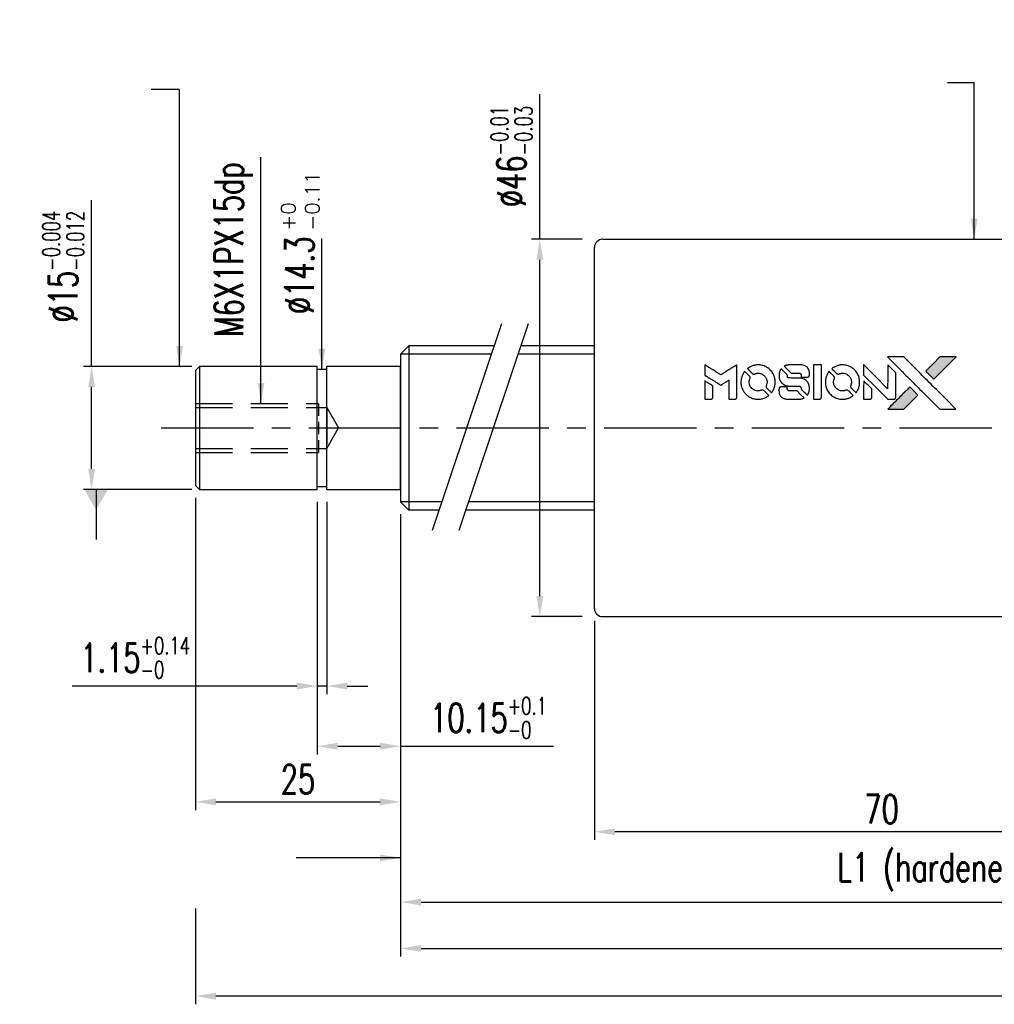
# Model space of a CAD drawing. Extents: x -428 to -52, y 16 to 176.
# Tile 1 of 3: x -428 to -309, y 37 to 157. Entities that reach past the tile are written whole.
import ezdxf

# ---------------------------------------------------------------- set-up
doc = ezdxf.new("R2010")
doc.units = 0
doc.header["$LTSCALE"] = 3
doc.header["$MEASUREMENT"] = 0
doc.header["$PDMODE"] = 2
doc.linetypes.add('CENTER', pattern=[2, 1.25, -0.25, 0.25, -0.25])
doc.linetypes.add('DASHED', pattern=[0.75, 0.5, -0.25])
doc.layers.get('0').update_dxf_attribs({"linetype": 'CONTINUOUS'})
doc.layers.get('DEFPOINTS').update_dxf_attribs({"linetype": 'CONTINUOUS'})
for name, color, linetype in [('CL', 1, 'CENTER'), ('DIM', 4, 'CONTINUOUS'), ('HID', 2, 'DASHED'), ('OUT', 3, 'CONTINUOUS')]:
    doc.layers.add(name, color=color, linetype=linetype)
doc.styles.add('DIM-7', font='SIMPLEX.shx', dxfattribs={"width": 0.7, "bigfont": 'chineset.shx'})
doc.styles.add('STYLE1', font='txt.shx')
doc.dimstyles.get("Standard").update_dxf_attribs({"dimtxt": 0.18, "dimasz": 0.18, "dimexe": 0.18, "dimexo": 0.0625, "dimgap": 0.09, "dimtad": 0, "dimtih": 1, "dimtoh": 1, "dimdec": 4, "dimzin": 0, "dimdsep": 46, "dimtxsty": 'STANDARD', "dimcen": 0.09, "dimadec": 0, "dimazin": 0, "dimtfac": 1, "dimtdec": 4, "dimtofl": 0, "dimtmove": 0, "dimatfit": 0, "dimfxl": 1, "dimtolj": 1, "dimtzin": 0, "dimarcsym": 0})

# ---------------------------------------------------------------- blocks, each defined once
blk = doc.blocks.new('*D8')
at = {"layer": 'DEFPOINTS', "color": 0, "linetype": 'Continuous', "transparency": 16777216}
for p in [(-357.78, 84.77), (-287.78, 70.77), (-357.78, 57.55)]:
    blk.add_point(p, dxfattribs=at)
at = {"layer": 'DIM', "color": 0, "linetype": 'Continuous', "lineweight": -2, "transparency": 16777216}
for p, q in [((-357.78, 83.27), (-357.78, 56.55)), ((-287.78, 69.27), (-287.78, 56.55)), ((-290.28, 57.55), (-355.28, 57.55))]:
    blk.add_line(p, q, dxfattribs=at)
at = {"layer": 'DIM', "color": 0, "linetype": 'Continuous', "transparency": 16777216}
for points in [[(-355.28, 57.96), (-355.28, 57.13), (-357.78, 57.55)], [(-290.28, 57.96), (-290.28, 57.13), (-287.78, 57.55)]]:
    blk.add_solid(points, dxfattribs=at)
at = {"layer": 'DIM', "color": 0, "linetype": 'Continuous', "transparency": 16777216, "insert": (-322.78, 60.3), "char_height": 3.5, "attachment_point": 5, "style": 'DIM-7'}
blk.add_mtext('\\A1;70', dxfattribs=at)
blk = doc.blocks.new('*D9')
at = {"layer": 'DEFPOINTS', "color": 0, "linetype": 'Continuous', "transparency": 16777216}
for p in [(-364.44, 129.77), (-357.78, 129.77), (-357.78, 83.77)]:
    blk.add_point(p, dxfattribs=at)
at = {"layer": 'DIM', "color": 0, "linetype": 'Continuous', "lineweight": -2, "transparency": 16777216}
for p, q in [((-364.44, 129.77), (-364.44, 147.45)), ((-359.28, 129.77), (-365.44, 129.77)), ((-364.44, 86.27), (-364.44, 127.27)), ((-359.28, 83.77), (-365.44, 83.77))]:
    blk.add_line(p, q, dxfattribs=at)
at = {"layer": 'DIM', "color": 0, "linetype": 'Continuous', "transparency": 16777216}
for points in [[(-364.85, 127.27), (-364.02, 127.27), (-364.44, 129.77)], [(-364.85, 86.27), (-364.02, 86.27), (-364.44, 83.77)]]:
    blk.add_solid(points, dxfattribs=at)
at = {"layer": 'DIM', "color": 0, "linetype": 'Continuous', "transparency": 16777216, "insert": (-367.89, 139.86), "char_height": 3.5, "attachment_point": 5, "rotation": 90, "style": 'DIM-7'}
blk.add_mtext('\\A1;%%C46{\\H2.1;\\S-0.01^ -0.03;}', dxfattribs=at)
blk = doc.blocks.new('*D15')
at = {"layer": 'DEFPOINTS', "color": 0, "linetype": 'Continuous', "transparency": 16777216}
for p in [(-381.42, 97.77), (-226.28, 97.27), (-226.28, 43.32)]:
    blk.add_point(p, dxfattribs=at)
at = {"layer": 'DIM', "color": 0, "linetype": 'Continuous', "lineweight": -2, "transparency": 16777216}
for p, q in [((-381.42, 96.27), (-381.42, 42.32)), ((-226.28, 95.77), (-226.28, 42.32)), ((-378.92, 43.32), (-228.78, 43.32))]:
    blk.add_line(p, q, dxfattribs=at)
at = {"layer": 'DIM', "color": 0, "linetype": 'Continuous', "transparency": 16777216}
for points in [[(-378.92, 43.74), (-378.92, 42.91), (-381.42, 43.32)], [(-228.78, 43.74), (-228.78, 42.91), (-226.28, 43.32)]]:
    blk.add_solid(points, dxfattribs=at)
at = {"layer": 'DIM', "color": 0, "linetype": 'Continuous', "transparency": 16777216, "insert": (-303.85, 46.07), "char_height": 3.5, "attachment_point": 5, "style": 'DIM-7'}
blk.add_mtext('\\A1;L2', dxfattribs=at)
blk = doc.blocks.new('*D16')
at = {"layer": 'DEFPOINTS', "color": 0, "linetype": 'Continuous', "transparency": 16777216}
for p in [(-381.42, 97.77), (-251.28, 96.77), (-251.28, 48.97)]:
    blk.add_point(p, dxfattribs=at)
at = {"layer": 'DIM', "color": 0, "linetype": 'Continuous', "lineweight": -2, "transparency": 16777216}
for p, q in [((-381.42, 96.27), (-381.42, 47.97)), ((-251.28, 95.27), (-251.28, 47.97)), ((-378.92, 48.97), (-253.78, 48.97))]:
    blk.add_line(p, q, dxfattribs=at)
at = {"layer": 'DIM', "color": 0, "linetype": 'Continuous', "transparency": 16777216}
for points in [[(-378.92, 49.39), (-378.92, 48.56), (-381.42, 48.97)], [(-253.78, 49.39), (-253.78, 48.56), (-251.28, 48.97)]]:
    blk.add_solid(points, dxfattribs=at)
at = {"layer": 'DIM', "color": 0, "linetype": 'Continuous', "transparency": 16777216, "insert": (-316.35, 52.64), "char_height": 3.5, "attachment_point": 5, "style": 'DIM-7'}
blk.add_mtext('\\A1;L1 (hardened)', dxfattribs=at)
blk = doc.blocks.new('*D17')
at = {"layer": 'DEFPOINTS', "color": 0, "linetype": 'Continuous', "transparency": 16777216}
for p in [(-166.28, 101.27), (-406.42, 49.68), (-406.42, 37.51)]:
    blk.add_point(p, dxfattribs=at)
at = {"layer": 'DIM', "color": 0, "linetype": 'Continuous', "lineweight": -2, "transparency": 16777216}
for p, q in [((-166.28, 99.77), (-166.28, 36.51)), ((-406.42, 48.18), (-406.42, 36.51)), ((-168.78, 37.51), (-403.92, 37.51))]:
    blk.add_line(p, q, dxfattribs=at)
at = {"layer": 'DIM', "color": 0, "linetype": 'Continuous', "transparency": 16777216}
for points in [[(-403.92, 37.93), (-403.92, 37.09), (-406.42, 37.51)], [(-168.78, 37.93), (-168.78, 37.09), (-166.28, 37.51)]]:
    blk.add_solid(points, dxfattribs=at)
at = {"layer": 'DIM', "color": 0, "linetype": 'Continuous', "transparency": 16777216, "insert": (-286.35, 40.26), "char_height": 3.5, "attachment_point": 5, "style": 'DIM-7'}
blk.add_mtext('\\A1;L3', dxfattribs=at)
blk = doc.blocks.new('*D18')
at = {"layer": 'DEFPOINTS', "color": 0, "linetype": 'Continuous', "transparency": 16777216}
for p in [(-419.08, 114.27), (-405.37, 114.27), (-405.37, 99.27)]:
    blk.add_point(p, dxfattribs=at)
at = {"layer": 'DIM', "color": 0, "linetype": 'Continuous', "lineweight": -2, "transparency": 16777216}
for p, q in [((-419.08, 114.27), (-419.08, 134.53)), ((-406.87, 114.27), (-420.08, 114.27)), ((-419.08, 101.77), (-419.08, 111.77)), ((-406.87, 99.27), (-420.08, 99.27))]:
    blk.add_line(p, q, dxfattribs=at)
at = {"layer": 'DIM', "color": 0, "linetype": 'Continuous', "transparency": 16777216}
for points in [[(-419.5, 111.77), (-418.66, 111.77), (-419.08, 114.27)], [(-419.5, 101.77), (-418.66, 101.77), (-419.08, 99.27)]]:
    blk.add_solid(points, dxfattribs=at)
at = {"layer": 'DIM', "color": 0, "linetype": 'Continuous', "transparency": 16777216, "insert": (-422.53, 126.43), "char_height": 3.5, "attachment_point": 5, "rotation": 90, "style": 'DIM-7'}
blk.add_mtext('\\A1;%%c15{\\H2.1;\\S-0.004^ -0.012;}', dxfattribs=at)
blk = doc.blocks.new('*D19')
at = {"layer": 'DEFPOINTS', "color": 0, "linetype": 'Continuous', "transparency": 16777216}
for p in [(-391.57, 99.27), (-390.42, 99.27), (-391.57, 75.31)]:
    blk.add_point(p, dxfattribs=at)
at = {"layer": 'DIM', "color": 0, "linetype": 'Continuous', "lineweight": -2, "transparency": 16777216}
for p, q in [((-391.57, 97.77), (-391.57, 74.31)), ((-390.42, 97.77), (-390.42, 74.31)), ((-394.07, 75.31), (-421.43, 75.31)), ((-390.42, 75.31), (-391.57, 75.31)), ((-387.92, 75.31), (-385.42, 75.31))]:
    blk.add_line(p, q, dxfattribs=at)
at = {"layer": 'DIM', "color": 0, "linetype": 'Continuous', "transparency": 16777216}
for points in [[(-394.07, 75.72), (-394.07, 74.89), (-391.57, 75.31)], [(-387.92, 75.72), (-387.92, 74.89), (-390.42, 75.31)]]:
    blk.add_solid(points, dxfattribs=at)
at = {"layer": 'DIM', "color": 0, "linetype": 'Continuous', "transparency": 16777216, "insert": (-413.77, 78.76), "char_height": 3.5, "attachment_point": 5, "style": 'DIM-7'}
blk.add_mtext('\\A1;1.15{\\H2.1;\\S+0.14^ -0;}', dxfattribs=at)
blk = doc.blocks.new('*D20')
at = {"layer": 'DEFPOINTS', "color": 0, "linetype": 'Continuous', "transparency": 16777216}
for p in [(-391.57, 99.27), (-381.42, 97.77), (-381.42, 67.97)]:
    blk.add_point(p, dxfattribs=at)
at = {"layer": 'DIM', "color": 0, "linetype": 'Continuous', "lineweight": -2, "transparency": 16777216}
for p, q in [((-391.57, 97.77), (-391.57, 66.97)), ((-381.42, 96.27), (-381.42, 66.97)), ((-389.07, 67.97), (-383.92, 67.97)), ((-381.42, 67.97), (-362.77, 67.97))]:
    blk.add_line(p, q, dxfattribs=at)
at = {"layer": 'DIM', "color": 0, "linetype": 'Continuous', "transparency": 16777216}
for points in [[(-389.07, 68.39), (-389.07, 67.56), (-391.57, 67.97)], [(-383.92, 68.39), (-383.92, 67.56), (-381.42, 67.97)]]:
    blk.add_solid(points, dxfattribs=at)
at = {"layer": 'DIM', "color": 0, "linetype": 'Continuous', "transparency": 16777216, "insert": (-370.69, 71.42), "char_height": 3.5, "attachment_point": 5, "style": 'DIM-7'}
blk.add_mtext('\\A1;10.15{\\H2.1;\\S+0.1^ -0;}', dxfattribs=at)
blk = doc.blocks.new('*D21')
at = {"layer": 'DEFPOINTS', "color": 0, "linetype": 'Continuous', "transparency": 16777216}
for p in [(-406.42, 99.77), (-381.42, 97.77), (-381.42, 61.19)]:
    blk.add_point(p, dxfattribs=at)
at = {"layer": 'DIM', "color": 0, "linetype": 'Continuous', "lineweight": -2, "transparency": 16777216}
for p, q in [((-406.42, 98.27), (-406.42, 60.19)), ((-381.42, 96.27), (-381.42, 60.19)), ((-403.92, 61.19), (-383.92, 61.19))]:
    blk.add_line(p, q, dxfattribs=at)
at = {"layer": 'DIM', "color": 0, "linetype": 'Continuous', "transparency": 16777216}
for points in [[(-403.92, 61.61), (-403.92, 60.77), (-406.42, 61.19)], [(-383.92, 61.61), (-383.92, 60.77), (-381.42, 61.19)]]:
    blk.add_solid(points, dxfattribs=at)
at = {"layer": 'DIM', "color": 0, "linetype": 'Continuous', "transparency": 16777216, "insert": (-393.92, 63.94), "char_height": 3.5, "attachment_point": 5, "style": 'DIM-7'}
blk.add_mtext('\\A1;25', dxfattribs=at)

msp = doc.modelspace()

# ---------------------------------------------------------------- hatches: boundary and pattern name
at = {"linetype": 'Continuous'}
h = msp.add_hatch(color=0, dxfattribs=at)
h.dxf.hatch_style = 1
h.paths.add_polyline_path([(-313.704, 115.42), (-314.694, 115.419), (-315.684, 115.419), (-316.536, 114.56, 0.000288), (-316.863, 114.231, 0.000479), (-317.138, 113.952, 0.000013), (-317.387, 113.7, 0.197177), (-317.389, 113.696, 0.1112764), (-317.388, 113.694, 0.0015954), (-317.087, 113.389, 0.0005055), (-316.899, 113.2), (-316.408, 112.71), (-315.056, 114.065)])
h.paths.add_polyline_path([(-319.205, 109.918), (-318.338, 110.785), (-318.83, 111.276, 0.000476), (-319.019, 111.465, 0.0015067), (-319.324, 111.768, 0.2256647), (-319.328, 111.768, 0.0011115), (-319.742, 111.355, 0.0003511), (-319.998, 111.099, 0.000108), (-321.082, 110.011, 0.0006916), (-321.629, 109.459, 0.0000771), (-322.008, 109.077, 0.1975269), (-322.013, 109.063, 0.2961744), (-322.009, 109.057, 0.0041949), (-321.525, 109.052, 0.0005293), (-321.042, 109.052), (-320.071, 109.052)])

# ---------------------------------------------------------------- linework, layer by layer
at = {"color": 0}
for points in [[(-320.849, 114.229, -0.000056), (-320.257, 113.635, -0.000021), (-319.426, 112.803, -0.000021), (-318.521, 111.896, -0.000025), (-317.673, 111.045), (-315.685, 109.052), (-314.7, 109.054), (-313.715, 109.057), (-315.043, 110.394, 0.000274), (-315.682, 111.037, 0.000123), (-316.522, 111.88, 0.000121), (-317.411, 112.772, 0.000165), (-318.213, 113.575), (-320.054, 115.419), (-321.046, 115.419), (-322.037, 115.419)], [(-316.536, 114.56, 0.000288), (-316.863, 114.23, 0.000479), (-317.138, 113.952, 0.000013), (-317.387, 113.7, 0.197177), (-317.389, 113.696, 0.197497), (-317.387, 113.692, 0.00004), (-317.245, 113.548, 0.000836), (-317.087, 113.389, 0.000505), (-316.899, 113.2), (-316.408, 112.71), (-315.056, 114.065), (-313.704, 115.42), (-314.694, 115.419), (-315.684, 115.419)], [(-344.337, 113.833), (-344.337, 113.203), (-344.164, 113.097, -0.000297), (-344.058, 113.033, -0.000037), (-343.827, 112.891, -0.000043), (-343.553, 112.723, -0.000036), (-343.261, 112.544, 0.000044), (-342.975, 112.369, 0.000063), (-342.721, 112.213, 0.000035), (-342.506, 112.081, 0.0009), (-342.447, 112.045), (-342.363, 111.994), (-342.252, 112.062, 0.001175), (-342.189, 112.102, 0.000208), (-342.069, 112.176, 0.000225), (-341.929, 112.263, 0.000203), (-341.785, 112.353, -0.000711), (-341.647, 112.439, -0.001119), (-341.528, 112.512, -0.000263), (-341.424, 112.576, -0.04589), (-341.412, 112.582, -0.519312), (-341.402, 112.575, -0.001914), (-341.399, 112.406, -0.003124), (-341.397, 112.127, -0.000285), (-341.397, 111.433), (-341.397, 110.279), (-340.994, 110.279, 0.001727), (-340.705, 110.28, 0.025279), (-340.604, 110.285, 0.073886), (-340.544, 110.301, 0.07426), (-340.492, 110.333, 0.03264), (-340.479, 110.346, 0.01784), (-340.464, 110.363, 0.017712), (-340.45, 110.382, 0.026854), (-340.44, 110.399), (-340.418, 110.439), (-340.416, 112.453), (-340.413, 114.467), (-340.435, 114.453, -0.004595), (-340.451, 114.443, -0.00016), (-340.512, 114.405, -0.000298), (-340.585, 114.36, -0.000208), (-340.667, 114.309, 0.000986), (-340.906, 114.16, 0.00025), (-341.295, 113.917, 0.000268), (-341.71, 113.657, 0.000436), (-342.062, 113.435, -0.002932), (-342.178, 113.363, -0.004718), (-342.278, 113.303, -0.001113), (-342.365, 113.252, -0.227179), (-342.375, 113.251, -0.045982), (-342.385, 113.256, -0.000145), (-342.502, 113.328, -0.000825), (-342.635, 113.41, -0.000517), (-342.79, 113.507, 0.000056), (-343.323, 113.837, 0.000289), (-343.617, 114.02, 0.000481), (-343.836, 114.156, 0.000418), (-344.067, 114.297), (-344.337, 114.463)], [(-338.053, 114.444, 0.024131), (-338.231, 114.417, 0.022344), (-338.412, 114.372, 0.021883), (-338.591, 114.309, 0.020884), (-338.767, 114.231, 0.010669), (-338.867, 114.178, 0.010389), (-338.965, 114.121, 0.010913), (-339.053, 114.065, 0.022227), (-339.119, 114.017), (-339.143, 113.997), (-338.827, 113.686, 0.002452), (-338.703, 113.566, 0.003628), (-338.593, 113.462, 0.001662), (-338.499, 113.374, 0.070159), (-338.476, 113.358, 0.047671), (-338.458, 113.351, 0.018624), (-338.432, 113.345, 0.017921), (-338.403, 113.34, 0.018804), (-338.374, 113.338, 0.018255), (-338.334, 113.337, 0.041312), (-338.304, 113.34, 0.037164), (-338.273, 113.348, 0.012342), (-338.23, 113.364, -0.015101), (-338.124, 113.403, -0.035998), (-338.043, 113.424, -0.033244), (-337.956, 113.434, -0.011249), (-337.829, 113.437, -0.004059), (-337.725, 113.436, -0.019693), (-337.666, 113.433, -0.027943), (-337.618, 113.425, -0.014411), (-337.558, 113.411, -0.033089), (-337.417, 113.362, -0.033887), (-337.284, 113.296, -0.034021), (-337.162, 113.213, -0.033942), (-337.052, 113.113, -0.02816), (-336.955, 113, -0.035032), (-336.878, 112.883, -0.035269), (-336.818, 112.758, -0.029196), (-336.772, 112.617, -0.037862), (-336.743, 112.456, -0.043657), (-336.74, 112.299, -0.043064), (-336.764, 112.142, -0.035184), (-336.816, 111.981, 0.033699), (-336.841, 111.904, 0.052815), (-336.851, 111.836, 0.059167), (-336.846, 111.772, 0.058972), (-336.826, 111.712, 0.059208), (-336.797, 111.665, 0.021125), (-336.746, 111.606, 0.008691), (-336.65, 111.508, 0.000851), (-336.415, 111.276, 0.001873), (-336.294, 111.159, 0.013884), (-336.235, 111.105, 0.022355), (-336.199, 111.076, 0.341453), (-336.184, 111.077, 0.073011), (-336.154, 111.11, 0.004587), (-336.082, 111.22, 0.00748), (-336.011, 111.335, 0.016837), (-335.962, 111.425, 0.028606), (-335.866, 111.642, 0.031352), (-335.799, 111.863, 0.031004), (-335.76, 112.093, 0.0268), (-335.747, 112.338, 0.026698), (-335.76, 112.597, 0.03002), (-335.802, 112.843, 0.030357), (-335.872, 113.08, 0.028554), (-335.971, 113.311, 0.062944), (-336.258, 113.741, 0.062206), (-336.643, 114.088, 0.062448), (-337.101, 114.328, 0.064355), (-337.598, 114.445, 0.017377), (-337.698, 114.451, 0.008369), (-337.826, 114.454, 0.008367), (-337.954, 114.451, 0.01757)], [(-334.149, 114.448, 0.018538), (-334.211, 114.44, 0.010695), (-334.286, 114.426, 0.01068), (-334.361, 114.409, 0.017678), (-334.423, 114.39, 0.013849), (-334.494, 114.365, 0.011814), (-334.566, 114.334, 0.004513), (-334.634, 114.303, 0.290035), (-334.64, 114.293, 0.196418), (-334.638, 114.287, 0.000124), (-334.518, 114.165, 0.001477), (-334.384, 114.029, 0.000898), (-334.224, 113.869), (-333.808, 113.453), (-333.287, 113.45, -0.001471), (-332.893, 113.447, -0.028714), (-332.772, 113.439, -0.097073), (-332.704, 113.416, -0.084199), (-332.646, 113.369, -0.042698), (-332.618, 113.332, -0.053912), (-332.6, 113.293, -0.051004), (-332.589, 113.249, -0.032967), (-332.586, 113.197, 0.00807), (-332.586, 113.171, 0.003023), (-332.584, 113.133, 0.002994), (-332.582, 113.093, 0.003629), (-332.58, 113.055), (-332.573, 112.966), (-332.174, 112.966, 0.001618), (-331.984, 112.966, 0.005206), (-331.858, 112.968, 0.00535), (-331.77, 112.972, 0.060675), (-331.735, 112.978, 0.048484), (-331.716, 112.985, 0.02389), (-331.694, 112.999, 0.022812), (-331.671, 113.015, 0.02462), (-331.65, 113.034, 0.061781), (-331.61, 113.084, 0.080179), (-331.587, 113.138, 0.048561), (-331.576, 113.216, 0.010021), (-331.574, 113.354, 0.016602), (-331.58, 113.54, 0.031409), (-331.599, 113.689, 0.036474), (-331.634, 113.818, 0.03439), (-331.688, 113.943, 0.065928), (-331.826, 114.141, 0.069066), (-332.008, 114.292, 0.065697), (-332.233, 114.394, 0.051559), (-332.495, 114.445, 0.020904), (-332.636, 114.451, 0.000451), (-333.325, 114.453, 0.000419), (-334.018, 114.454, 0.022759)], [(-331.094, 112.369), (-331.092, 110.283), (-330.682, 110.283), (-330.273, 110.283), (-330.225, 110.308, 0.071429), (-330.184, 110.337, 0.054799), (-330.149, 110.378, 0.053585), (-330.123, 110.428, 0.060698), (-330.11, 110.479, 0.033975), (-330.104, 110.565, 0.000112), (-330.104, 111.626, 0.000726), (-330.105, 112.664, 0.001084), (-330.11, 113.572), (-330.116, 114.455), (-330.606, 114.455), (-331.097, 114.455)], [(-327.766, 114.444, 0.023681), (-327.94, 114.418, 0.022402), (-328.113, 114.374, 0.021929), (-328.285, 114.315, 0.020503), (-328.456, 114.24, 0.013745), (-328.552, 114.188, 0.009767), (-328.658, 114.126, 0.009658), (-328.754, 114.064, 0.027804), (-328.818, 114.016), (-328.841, 113.996), (-328.535, 113.69, 0.002053), (-328.387, 113.543, 0.006738), (-328.288, 113.448, 0.007826), (-328.217, 113.384, 0.063909), (-328.181, 113.36, 0.061532), (-328.126, 113.34, 0.068674), (-328.071, 113.336, 0.052072), (-328.004, 113.346, 0.019648), (-327.914, 113.375, -0.018366), (-327.803, 113.409, -0.0288), (-327.706, 113.43, -0.029061), (-327.608, 113.44, -0.019155), (-327.494, 113.44, -0.053809), (-327.249, 113.404, -0.058833), (-327.025, 113.316, -0.058566), (-326.827, 113.179, -0.052525), (-326.658, 112.995, -0.044733), (-326.562, 112.838, -0.040573), (-326.492, 112.662, -0.041123), (-326.452, 112.48, -0.04951), (-326.446, 112.304, -0.017369), (-326.455, 112.222, -0.024255), (-326.468, 112.15, -0.023787), (-326.489, 112.078, -0.015798), (-326.519, 111.997, 0.010631), (-326.538, 111.946, 0.033653), (-326.549, 111.911, 0.037806), (-326.553, 111.877, 0.016307), (-326.555, 111.831, 0.068179), (-326.542, 111.743, 0.095747), (-326.506, 111.672, 0.033418), (-326.423, 111.577, 0.002133), (-326.158, 111.318, 0.001452), (-326.008, 111.173, 0.012393), (-325.94, 111.11, 0.020479), (-325.898, 111.077, 0.344362), (-325.882, 111.078, 0.074287), (-325.85, 111.114, 0.005454), (-325.777, 111.227, 0.008391), (-325.706, 111.345, 0.017097), (-325.654, 111.441, 0.027375), (-325.57, 111.639, 0.02835), (-325.509, 111.843, 0.027723), (-325.47, 112.057, 0.023913), (-325.453, 112.284, 0.027047), (-325.46, 112.557, 0.031685), (-325.497, 112.813, 0.032425), (-325.565, 113.058, 0.031013), (-325.664, 113.295, 0.037914), (-325.831, 113.576, 0.040153), (-326.036, 113.822, 0.039834), (-326.279, 114.035, 0.036173), (-326.56, 114.214, 0.040752), (-326.836, 114.335, 0.035885), (-327.139, 114.416, 0.035491), (-327.455, 114.453, 0.037615)], [(-324.963, 113.842), (-324.963, 113.209), (-323.495, 111.744), (-322.028, 110.279), (-321.619, 110.281, 0.0008), (-321.356, 110.283, 0.010795), (-321.26, 110.286, 0.030495), (-321.207, 110.292, 0.080372), (-321.171, 110.304, 0.03816), (-321.136, 110.327, 0.041799), (-321.106, 110.354, 0.042486), (-321.082, 110.385, 0.042078), (-321.062, 110.42, 0.099276), (-321.051, 110.47, 0.003302), (-321.048, 110.673, 0.002586), (-321.047, 111.029, 0.000204), (-321.048, 111.977), (-321.051, 113.496), (-321.539, 113.983), (-322.028, 114.47), (-322.033, 113.01), (-322.038, 111.551), (-323.474, 112.994, 0.000253), (-324.026, 113.549, 0.000412), (-324.496, 114.019, 0.000041), (-324.916, 114.44, 0.041338), (-324.936, 114.457), (-324.963, 114.476)], [(-339.524, 113.596, 0.064158), (-339.782, 113.112, 0.06356), (-339.91, 112.577, 0.064004), (-339.9, 112.031, 0.066747), (-339.75, 111.513, 0.04321), (-339.573, 111.189, 0.044737), (-339.345, 110.904, 0.044901), (-339.071, 110.666, 0.044184), (-338.756, 110.478, 0.026293), (-338.518, 110.378, 0.033344), (-338.288, 110.313, 0.033227), (-338.05, 110.279, 0.025815), (-337.79, 110.272, 0.023119), (-337.54, 110.29, 0.031044), (-337.317, 110.33, 0.031337), (-337.103, 110.398, 0.024258), (-336.879, 110.497, 0.015622), (-336.8, 110.539, 0.008495), (-336.706, 110.596, 0.008415), (-336.617, 110.654, 0.020814), (-336.554, 110.701), (-336.525, 110.724), (-336.825, 111.027, 0.002843), (-337.05, 111.251, 0.033917), (-337.143, 111.331, 0.087906), (-337.213, 111.367, 0.073302), (-337.295, 111.379, 0.022047), (-337.335, 111.377, 0.026465), (-337.372, 111.372, 0.022233), (-337.414, 111.362, 0.009985), (-337.467, 111.345, -0.039011), (-337.66, 111.297, -0.044398), (-337.851, 111.282, -0.045096), (-338.038, 111.301, -0.04265), (-338.223, 111.353, -0.071154), (-338.483, 111.496, -0.068827), (-338.696, 111.708, -0.068713), (-338.844, 111.971, -0.070507), (-338.914, 112.261, -0.028605), (-338.918, 112.386, -0.031418), (-338.909, 112.506, -0.031044), (-338.883, 112.625, -0.02668), (-338.843, 112.747, 0.038913), (-338.821, 112.818, 0.043732), (-338.811, 112.89, 0.047754), (-338.814, 112.956, 0.075756), (-338.831, 113.009, 0.07294), (-338.849, 113.037, 0.003456), (-338.926, 113.12, 0.005023), (-339.026, 113.225, 0.002422), (-339.156, 113.357, 0.000819), (-339.275, 113.476, 0.001349), (-339.375, 113.576, 0.0001), (-339.465, 113.665, 0.205335), (-339.469, 113.666, 0.219821), (-339.472, 113.665, 0.002494), (-339.487, 113.646, 0.007089), (-339.504, 113.623, 0.004494)], [(-335.062, 113.908, 0.023289), (-335.125, 113.809, 0.026845), (-335.176, 113.708, 0.026047), (-335.218, 113.6, 0.019751), (-335.252, 113.478, 0.013249), (-335.266, 113.409, 0.025169), (-335.273, 113.353, 0.016532), (-335.277, 113.282, 0.002937), (-335.278, 113.151, 0.003317), (-335.277, 113.033, 0.011808), (-335.274, 112.958, 0.01777), (-335.269, 112.901, 0.021476), (-335.26, 112.849, 0.04325), (-335.191, 112.627, 0.045753), (-335.085, 112.425, 0.04649), (-334.947, 112.249, 0.047672), (-334.779, 112.102, 0.025315), (-334.707, 112.056, 0.015208), (-334.617, 112.008, 0.01512), (-334.524, 111.965, 0.022488), (-334.439, 111.934, 0.027857), (-334.307, 111.899, 0.034138), (-334.181, 111.883, 0.014286), (-333.989, 111.876, 0.00124), (-333.5, 111.875, -0.00103), (-333.2, 111.875, -0.002552), (-332.981, 111.873, -0.001594), (-332.814, 111.87, -0.047676), (-332.772, 111.865, -0.085307), (-332.699, 111.835, -0.097789), (-332.644, 111.785, -0.085947), (-332.608, 111.711, -0.051339), (-332.59, 111.614, 0.014634), (-332.586, 111.581, 0.015028), (-332.581, 111.549, 0.014927), (-332.574, 111.521, 0.059415), (-332.568, 111.505, 0.070595), (-332.542, 111.47, 0.00028), (-332.196, 111.12, 0.000111), (-331.842, 110.762, 0.200239), (-331.827, 110.756, 0.268906), (-331.817, 110.761, 0.001866), (-331.768, 110.848, 0.007532), (-331.723, 110.931, 0.017818), (-331.692, 110.994, 0.013256), (-331.664, 111.064, 0.011636), (-331.638, 111.139, 0.011528), (-331.615, 111.216, 0.012303), (-331.596, 111.292, 0.0423), (-331.581, 111.41, 0.013657), (-331.577, 111.587, 0.013857), (-331.584, 111.766, 0.037428), (-331.601, 111.892, 0.014927), (-331.622, 111.975, 0.0122), (-331.649, 112.064, 0.012518), (-331.678, 112.146, 0.023062), (-331.707, 112.211, 0.065961), (-331.866, 112.446, 0.06055), (-332.086, 112.64, 0.059676), (-332.348, 112.777, 0.060497), (-332.634, 112.848, 0.025683), (-332.696, 112.853, 0.001528), (-332.881, 112.856, 0.002124), (-333.115, 112.858, 0.001173), (-333.401, 112.858, -0.000809), (-333.902, 112.859, -0.017164), (-334.051, 112.865, -0.063931), (-334.129, 112.881, -0.108429), (-334.186, 112.915, -0.052941), (-334.218, 112.953, -0.063675), (-334.239, 112.994, -0.050562), (-334.253, 113.047, -0.020337), (-334.26, 113.121, 0.009897), (-334.264, 113.167, 0.016482), (-334.269, 113.205, 0.019019), (-334.275, 113.235, 0.06043), (-334.283, 113.254, 0.076267), (-334.315, 113.298, 0.00054), (-334.642, 113.622, 0.000307), (-334.977, 113.952, 0.142594), (-335.004, 113.966, 0.232419), (-335.012, 113.964, 0.022995), (-335.027, 113.951, 0.024627), (-335.044, 113.932, 0.015407)], [(-329.23, 113.592, 0.018008), (-329.289, 113.502, 0.009842), (-329.355, 113.388, 0.009807), (-329.418, 113.269, 0.015716), (-329.466, 113.165, 0.048467), (-329.583, 112.792, 0.045841), (-329.63, 112.396, 0.046006), (-329.603, 112, 0.049638), (-329.504, 111.625, 0.064819), (-329.246, 111.138, 0.06695), (-328.875, 110.74, 0.066691), (-328.41, 110.452, 0.063505), (-327.878, 110.292, 0.03135), (-327.742, 110.277, 0.010439), (-327.541, 110.273, 0.010391), (-327.341, 110.277, 0.032408), (-327.207, 110.292, 0.015696), (-327.05, 110.324, 0.018095), (-326.902, 110.365, 0.018551), (-326.761, 110.416, 0.018352), (-326.623, 110.477, 0.015568), (-326.532, 110.525, 0.009832), (-326.429, 110.586, 0.009795), (-326.333, 110.648, 0.023727), (-326.265, 110.699), (-326.238, 110.722), (-326.537, 111.026, 0.001528), (-326.708, 111.197, 0.010022), (-326.795, 111.281, 0.019586), (-326.851, 111.329, 0.061865), (-326.894, 111.355, 0.055054), (-326.958, 111.376, 0.061607), (-327.023, 111.381, 0.048725), (-327.098, 111.37, 0.020221), (-327.197, 111.341, -0.017722), (-327.304, 111.31, -0.02685), (-327.399, 111.291, -0.02759), (-327.493, 111.283, -0.020233), (-327.598, 111.284, -0.04793), (-327.799, 111.313, -0.048386), (-327.99, 111.38, -0.047866), (-328.166, 111.483, -0.044964), (-328.323, 111.62, -0.04333), (-328.455, 111.783, -0.050921), (-328.549, 111.959, -0.051473), (-328.605, 112.148, -0.0459), (-328.624, 112.352, -0.019014), (-328.62, 112.451, -0.024114), (-328.609, 112.541, -0.025081), (-328.589, 112.627, -0.023892), (-328.561, 112.713, 0.008624), (-328.536, 112.779, 0.026486), (-328.523, 112.826, 0.035074), (-328.517, 112.866, 0.02756), (-328.515, 112.909, 0.087163), (-328.529, 112.98, 0.073291), (-328.567, 113.046, 0.028074), (-328.649, 113.139, 0.002594), (-328.866, 113.359), (-329.176, 113.669)], [(-344.337, 111.388), (-344.337, 110.279), (-343.933, 110.279, 0.000842), (-343.675, 110.279, 0.010591), (-343.578, 110.281, 0.028995), (-343.524, 110.287, 0.069543), (-343.485, 110.299, 0.051063), (-343.449, 110.321, 0.039932), (-343.415, 110.35, 0.039414), (-343.386, 110.386, 0.045845), (-343.364, 110.424, 0.094811), (-343.355, 110.463, 0.007124), (-343.351, 110.571, 0.004713), (-343.349, 110.757, 0.000534), (-343.349, 111.179), (-343.35, 111.899), (-343.451, 111.962, 0.000828), (-343.748, 112.144, 0.000879), (-344.039, 112.322, 0.000048), (-344.324, 112.496, 0.137596), (-344.332, 112.498, 0.413028), (-344.334, 112.496, 0.000016), (-344.336, 112.172, 0.000623), (-344.337, 111.814, 0.000374)], [(-335.117, 111.749, 0.065483), (-335.165, 111.725, 0.053271), (-335.209, 111.688, 0.052018), (-335.245, 111.642, 0.0556), (-335.27, 111.59, 0.036839), (-335.279, 111.557, 0.026922), (-335.284, 111.518, 0.016905), (-335.287, 111.465, 0.004317), (-335.287, 111.379, 0.016369), (-335.28, 111.199, 0.029936), (-335.261, 111.053, 0.03418), (-335.227, 110.925, 0.031327), (-335.176, 110.798, 0.046935), (-335.082, 110.643, 0.054053), (-334.964, 110.517, 0.053701), (-334.822, 110.417, 0.045364), (-334.653, 110.344, 0.032479), (-334.504, 110.305, 0.03386), (-334.353, 110.287, 0.013578), (-334.116, 110.28, 0.001155), (-333.506, 110.281, 0.000413), (-332.982, 110.284, 0.005008), (-332.781, 110.287, 0.013199), (-332.667, 110.293, 0.033956), (-332.585, 110.305, 0.013909), (-332.501, 110.326, 0.010864), (-332.41, 110.353, 0.010938), (-332.328, 110.382, 0.028702), (-332.27, 110.407), (-332.227, 110.429), (-332.647, 110.856), (-333.068, 111.282), (-333.56, 111.282, -0.001504), (-333.77, 111.282, -0.00328), (-333.931, 111.284, -0.001901), (-334.057, 111.287, -0.061333), (-334.088, 111.292, -0.063621), (-334.13, 111.309, -0.048633), (-334.171, 111.339, -0.046769), (-334.207, 111.377, -0.047961), (-334.236, 111.421, -0.02678), (-334.252, 111.459, -0.050957), (-334.261, 111.49, -0.029398), (-334.265, 111.533, -0.00401), (-334.269, 111.623), (-334.273, 111.768), (-334.668, 111.768, 0.001061), (-334.905, 111.767, 0.009147), (-335.01, 111.765, 0.020721), (-335.073, 111.759, 0.051619)], [(-324.963, 111.383), (-324.963, 110.278), (-324.551, 110.281), (-324.139, 110.283), (-324.091, 110.313, 0.03146), (-324.07, 110.328, 0.026444), (-324.049, 110.347, 0.026444), (-324.03, 110.368, 0.031457), (-324.014, 110.39), (-323.985, 110.438), (-323.982, 110.985), (-323.979, 111.532), (-324.463, 112.01, 0.000745), (-324.65, 112.194, 0.001228), (-324.808, 112.348, 0.000087), (-324.95, 112.486, 0.195134), (-324.955, 112.489, 0.412117), (-324.959, 112.485, 0.000048), (-324.961, 112.164, 0.00109), (-324.963, 111.807, 0.000653)], [(-319.998, 111.099, 0.000108), (-321.082, 110.011, 0.000692), (-321.63, 109.459, 0.000077), (-322.008, 109.077, 0.197527), (-322.013, 109.063, 0.410182), (-322.007, 109.057, 0.000493), (-321.805, 109.054, 0.002424), (-321.525, 109.052, 0.000529), (-321.042, 109.052), (-320.071, 109.052), (-319.205, 109.918), (-318.338, 110.785), (-318.83, 111.276, 0.000476), (-319.019, 111.465, 0.000789), (-319.178, 111.624, 0.000035), (-319.323, 111.767, 0.19758), (-319.326, 111.768, 0.198396), (-319.33, 111.767, 0.000019), (-319.526, 111.571, 0.000582), (-319.742, 111.355, 0.000351)]]:
    msp.add_lwpolyline(points, format="xyb", close=True, dxfattribs=at)
at = {"layer": 'CL', "color": 0, "linetype": 'CENTER', "ltscale": 3}
msp.add_line((-410.598, 106.765), (-286.719, 106.765), dxfattribs=at)
at = {"layer": 'DIM', "color": 0}
for p, q in [((-369.131, 119.459), (-377.545, 94.286)), ((-365.881, 119.459), (-374.295, 94.286))]:
    msp.add_line(p, q, dxfattribs=at)
at = {"layer": 'DIM', "color": 0, "linetype": 'Continuous'}
for p, q in [((-370.366, 115.765), (-381.422, 115.765)), ((-357.781, 115.765), (-367.116, 115.765)), ((-376.382, 97.765), (-381.422, 97.765)), ((-357.781, 97.765), (-373.132, 97.765))]:
    msp.add_line(p, q, dxfattribs=at)
at = {"layer": 'HID', "color": 0, "ltscale": 3}
for p, q in [((-406.422, 109.765), (-391.422, 109.765)), ((-406.422, 109.265), (-390.422, 109.265)), ((-390.422, 109.265), (-390.422, 104.265)), ((-390.422, 109.265), (-388.978, 106.765)), ((-390.422, 104.265), (-388.978, 106.765)), ((-406.422, 104.265), (-390.422, 104.265)), ((-406.422, 103.765), (-391.422, 103.765))]:
    msp.add_line(p, q, dxfattribs=at)
at = {"layer": 'HID', "color": 0}
msp.add_line((-391.422, 109.765), (-391.422, 103.765), dxfattribs=at)
at = {"layer": 'OUT', "color": 0}
for p, q in [((-356.781, 129.765), (-301.181, 129.765)), ((-357.781, 84.765), (-357.781, 128.765)), ((-356.781, 83.765), (-301.181, 83.765))]:
    msp.add_line(p, q, dxfattribs=at)
at = {"layer": 'OUT', "color": 0, "linetype": 'Continuous'}
for p, q in [((-381.422, 115.765), (-380.422, 116.765)), ((-370.032, 116.765), (-380.422, 116.765)), ((-380.422, 116.765), (-380.422, 96.765)), ((-357.781, 116.765), (-366.781, 116.765)), ((-381.422, 115.765), (-381.422, 97.765)), ((-405.922, 114.265), (-406.422, 113.765)), ((-405.922, 114.265), (-405.922, 99.265)), ((-391.572, 114.265), (-405.922, 114.265)), ((-391.572, 99.265), (-391.572, 114.265)), ((-390.422, 99.265), (-390.422, 114.265)), ((-381.422, 114.265), (-390.422, 114.265)), ((-381.422, 99.265), (-381.422, 114.265)), ((-406.422, 113.765), (-406.422, 99.765)), ((-390.422, 113.915), (-391.572, 113.915)), ((-406.422, 99.765), (-405.922, 99.265)), ((-405.922, 99.265), (-391.572, 99.265)), ((-391.572, 99.615), (-390.422, 99.615)), ((-390.422, 99.265), (-381.422, 99.265)), ((-381.422, 97.765), (-380.422, 96.765)), ((-376.717, 96.765), (-380.422, 96.765)), ((-357.781, 96.765), (-373.466, 96.765))]:
    msp.add_line(p, q, dxfattribs=at)
at = {"layer": 'OUT', "color": 0}
for centre, start, end in [((-356.781, 128.765), 90, 180), ((-356.781, 84.765), 180, 270)]:
    msp.add_arc(centre, 1, start, end, dxfattribs=at)

# ---------------------------------------------------------------- texts
at = {"layer": 'DIM', "color": 0, "style": 'STYLE1'}
for s, p in [('-0.11', (-391.301, 130.809)), ('+0', (-394.218, 130.809))]:
    msp.add_text(s, height=1.75, rotation=90, dxfattribs=at).set_placement(p)
at = {"layer": 'DIM', "color": 0, "insert": (-401.765, 117.849), "char_height": 3.5, "attachment_point": 4, "rotation": 90, "style": 'DIM-7'}
msp.add_mtext('\\A1;M6X1PX15dp', dxfattribs=at)
at = {"layer": 'DIM', "color": 0, "linetype": 'Continuous', "insert": (-393.747, 120.652), "char_height": 3.5, "attachment_point": 4, "rotation": 90, "style": 'DIM-7'}
msp.add_mtext('%%c14.3', dxfattribs=at)

# ---------------------------------------------------------------- dimensions: what is measured, and where the dimension line sits
at = {"layer": 'DIM', "color": 0, "linetype": 'Continuous'}
for base, p1, p2, angle, text, override, picture, middle in [((-364.437, 129.765), (-357.781, 83.765), (-357.781, 129.765), 270, '%%C<>', {"dimtxt": 3.5, "dimasz": 2.5, "dimexe": 1, "dimexo": 1.5, "dimgap": 1, "dimtad": 1, "dimtih": 0, "dimtoh": 0, "dimdec": 2, "dimzin": 8, "dimtxsty": 'DIM-7', "dimclrd": 0, "dimclre": 0, "dimclrt": 0, "dimtol": 1, "dimtp": -0.01, "dimtm": 0.03, "dimtfac": 0.6, "dimtix": 1, "dimtofl": 1, "dimatfit": 3, "dimtzin": 8}, '*D9', (-364.437, 139.857)), ((-419.079, 114.265), (-405.372, 99.265), (-405.372, 114.265), 90, '%%c<>', {"dimtxt": 3.5, "dimasz": 2.5, "dimexe": 1, "dimexo": 1.5, "dimgap": 1, "dimtad": 1, "dimtih": 0, "dimtoh": 0, "dimdec": 2, "dimzin": 8, "dimtxsty": 'DIM-7', "dimclrd": 0, "dimclre": 0, "dimclrt": 0, "dimtol": 1, "dimtp": -0.004, "dimtm": 0.012, "dimtfac": 0.6, "dimtix": 1, "dimtofl": 1, "dimatfit": 3, "dimtzin": 8}, '*D18', (-419.079, 126.433))]:
    dim = msp.add_linear_dim(base=base, p1=p1, p2=p2, angle=angle, text=text, dimstyle='STANDARD', override=override, dxfattribs=at)
    dim.commit()
    dim.dimension.update_dxf_attribs({"geometry": picture, "text_midpoint": middle, "dimtype": 160})
for base, p1, p2, text, picture, middle in [((-406.422, 37.509), (-166.283, 101.265), (-406.422, 49.683), 'L3', '*D17', (-286.352, 40.259)), ((-226.283, 43.325), (-381.422, 97.765), (-226.283, 97.265), 'L2', '*D15', (-303.852, 46.075)), ((-251.283, 48.972), (-381.422, 97.765), (-251.283, 96.765), 'L1 (hardened)', '*D16', (-316.352, 52.639))]:
    dim = msp.add_linear_dim(base=base, p1=p1, p2=p2, text=text, dimstyle='STANDARD', override={"dimtxt": 3.5, "dimasz": 2.5, "dimexe": 1, "dimexo": 1.5, "dimgap": 1, "dimtad": 1, "dimtih": 0, "dimtoh": 0, "dimdec": 2, "dimzin": 8, "dimtxsty": 'DIM-7', "dimclrd": 0, "dimclre": 0, "dimclrt": 0, "dimtfac": 0.6, "dimtix": 1, "dimtofl": 1, "dimatfit": 3, "dimtzin": 8}, dxfattribs=at)
    dim.commit()
    dim.dimension.update_dxf_attribs({"geometry": picture, "text_midpoint": middle})
for base, p1, p2, picture, middle in [((-381.422, 61.189), (-406.422, 99.765), (-381.422, 97.765), '*D21', (-393.922, 63.939)), ((-357.781, 57.548), (-287.781, 70.765), (-357.781, 84.765), '*D8', (-322.781, 60.298))]:
    dim = msp.add_linear_dim(base=base, p1=p1, p2=p2, dimstyle='STANDARD', override={"dimtxt": 3.5, "dimasz": 2.5, "dimexe": 1, "dimexo": 1.5, "dimgap": 1, "dimtad": 1, "dimtih": 0, "dimtoh": 0, "dimdec": 2, "dimzin": 8, "dimtxsty": 'DIM-7', "dimclrd": 0, "dimclre": 0, "dimclrt": 0, "dimtfac": 0.6, "dimtix": 1, "dimtofl": 1, "dimatfit": 3, "dimtzin": 8}, dxfattribs=at)
    dim.commit()
    dim.dimension.update_dxf_attribs({"geometry": picture, "text_midpoint": middle})
for base, p1, p2, override, picture, middle in [((-391.572, 75.307), (-390.422, 99.265), (-391.572, 99.265), {"dimtxt": 3.5, "dimasz": 2.5, "dimexe": 1, "dimexo": 1.5, "dimgap": 1, "dimtad": 1, "dimtih": 0, "dimtoh": 0, "dimdec": 2, "dimzin": 8, "dimtxsty": 'DIM-7', "dimclrd": 0, "dimclre": 0, "dimclrt": 0, "dimtol": 1, "dimtp": 0.14, "dimtfac": 0.6, "dimtix": 1, "dimtofl": 1, "dimatfit": 3, "dimtzin": 8}, '*D19', (-413.766, 75.307)), ((-381.422, 67.973), (-391.572, 99.265), (-381.422, 97.765), {"dimtxt": 3.5, "dimasz": 2.5, "dimexe": 1, "dimexo": 1.5, "dimgap": 1, "dimtad": 1, "dimtih": 0, "dimtoh": 0, "dimdec": 2, "dimzin": 8, "dimtxsty": 'DIM-7', "dimclrd": 0, "dimclre": 0, "dimclrt": 0, "dimtol": 1, "dimtp": 0.1, "dimtfac": 0.6, "dimtix": 1, "dimtofl": 1, "dimatfit": 3, "dimtzin": 8}, '*D20', (-370.688, 67.973))]:
    dim = msp.add_linear_dim(base=base, p1=p1, p2=p2, dimstyle='STANDARD', override=override, dxfattribs=at)
    dim.commit()
    dim.dimension.update_dxf_attribs({"geometry": picture, "text_midpoint": middle, "dimtype": 160})

# ---------------------------------------------------------------- leaders
for points, override in [([(-311.495, 129.765), (-311.495, 148.845), (-314.736, 148.845)], {"dimtxt": 3.5, "dimasz": 2.5, "dimexe": 1, "dimexo": 1.5, "dimgap": 1, "dimtad": 1, "dimtih": 0, "dimtoh": 0, "dimdec": 2, "dimzin": 8, "dimtxsty": 'DIM-7', "dimclrd": 0, "dimclre": 4, "dimclrt": 1, "dimtfac": 0.6, "dimtix": 1, "dimtofl": 1, "dimtzin": 8}), ([(-408.352, 114.265), (-408.352, 148.048), (-411.826, 148.048)], {"dimtxt": 3.5, "dimasz": 2.5, "dimexe": 1, "dimexo": 1.5, "dimgap": 1, "dimtad": 1, "dimtih": 0, "dimtoh": 0, "dimdec": 2, "dimzin": 8, "dimtxsty": 'DIM-7', "dimclrd": 0, "dimclre": 4, "dimclrt": 1, "dimtfac": 0.6, "dimtix": 1, "dimtofl": 1, "dimtzin": 8}), ([(-418.538, 99.265), (-418.538, 93.162)], {"dimtxt": 3.5, "dimasz": 2.5, "dimexe": 1, "dimexo": 1.5, "dimgap": 1, "dimtad": 1, "dimtih": 0, "dimtoh": 0, "dimdec": 2, "dimzin": 8, "dimtxsty": 'DIM-7', "dimclrd": 0, "dimclre": 4, "dimclrt": 1, "dimtfac": 0.6, "dimtix": 1, "dimtofl": 1, "dimldrblk": 'DATUMFILLED', "dimtzin": 8}), ([(-381.422, 54.357), (-394.157, 54.357)], {"dimtxt": 3.5, "dimasz": 2.5, "dimexe": 1, "dimexo": 1.5, "dimgap": 1, "dimtad": 1, "dimtih": 0, "dimtoh": 0, "dimdec": 2, "dimzin": 8, "dimtxsty": 'DIM-7', "dimclrd": 0, "dimclre": 4, "dimclrt": 1, "dimtfac": 0.6, "dimtix": 1, "dimtofl": 1, "dimtzin": 8})]:
    msp.add_leader(points, dimstyle='STANDARD', override=override, dxfattribs=at)
at = {"layer": 'DIM', "color": 0, "annotation_type": 0, "has_hookline": 1, "hookline_direction": 0, "text_width": 21.933, "horizontal_direction": (0, 1, 0)}
msp.add_leader([(-398.432, 109.765), (-398.432, 116.849)], dimstyle='STANDARD', override={"dimtxt": 3.5, "dimasz": 2.5, "dimexe": 1, "dimexo": 1.5, "dimgap": 1, "dimtad": 1, "dimtih": 0, "dimtoh": 0, "dimdec": 2, "dimzin": 8, "dimtxsty": 'DIM-7', "dimclrd": 0, "dimclre": 4, "dimclrt": 1, "dimtfac": 0.6, "dimtix": 1, "dimtofl": 1, "dimtzin": 8}, dxfattribs=at)
at = {"layer": 'DIM', "color": 0, "linetype": 'Continuous', "annotation_type": 0, "has_hookline": 1, "hookline_direction": 0, "text_width": 9.217, "horizontal_direction": (0, 1, 0)}
msp.add_leader([(-390.997, 113.915), (-390.997, 119.652)], dimstyle='STANDARD', override={"dimtxt": 3.5, "dimasz": 2.5, "dimexe": 1, "dimexo": 1.5, "dimgap": 1, "dimtad": 1, "dimtih": 0, "dimtoh": 0, "dimdec": 2, "dimzin": 8, "dimtxsty": 'DIM-7', "dimclrd": 0, "dimclre": 4, "dimclrt": 1, "dimtfac": 0.6, "dimtix": 1, "dimtofl": 1, "dimtzin": 8}, dxfattribs=at)

doc.saveas('drawing.dxf')
